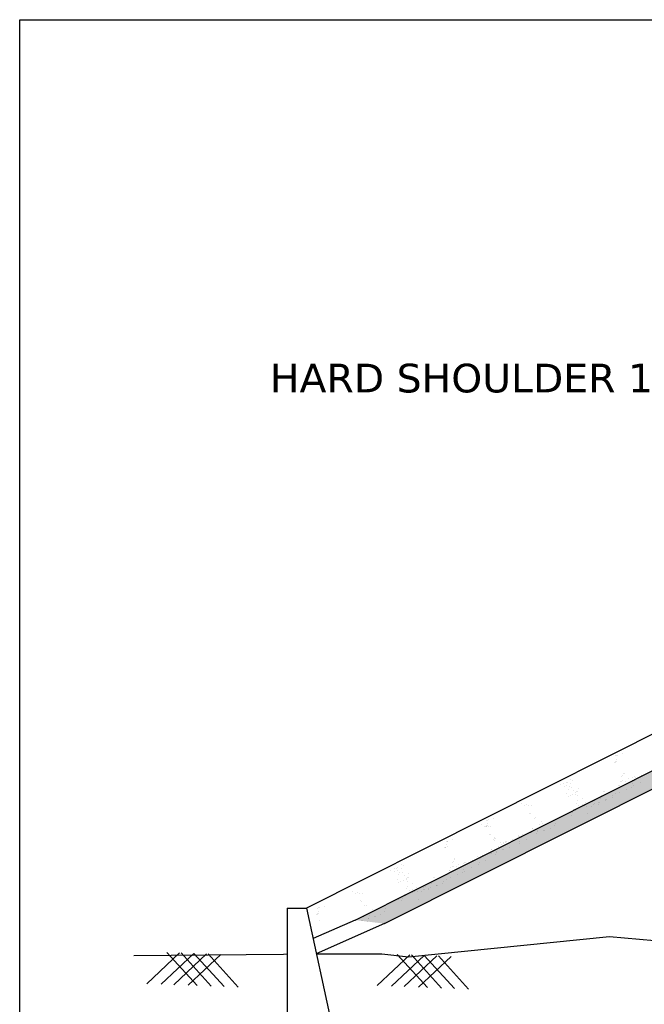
# Model space of a CAD drawing. Header units: inches. Extents: x -3872689060 to -3872635709, y -6658242670 to -6658206990.
# Tile 2 of 6: x -3872689060 to -3872678178, y -6658224137 to -6658206990. Entities that reach past the tile are written whole.
import ezdxf

# ---------------------------------------------------------------- set-up
doc = ezdxf.new("R2010")
doc.units = ezdxf.units.IN
doc.header["$MEASUREMENT"] = 0
doc.layers.add('CHNGE', color=7, linetype='Continuous')
doc.layers.add('TEX', color=6, linetype='Continuous')
doc.styles.get("Standard").update_dxf_attribs({"font": 'verdana.ttf', "height": 480})

msp = doc.modelspace()

# ---------------------------------------------------------------- hatches: boundary and pattern name
at = {"layer": 'CHNGE'}
h = msp.add_hatch(dxfattribs=at)
h.set_pattern_fill('AR-SAND', color=0, scale=167.31, style=0)
h.set_pattern_definition([(37.5, (-3868267681.72, -6688565586.32), (-10.5394187, 322.3768848), [0, -254.3112, 0, -284.427, 0, -271.87875]), (7.5, (-3868267681.72, -6688565586.32), (296.1013406, 472.173258), [0, -137.1942, 0, -229.2147, 0, -87.83775]), (327.5, (-3868267887.51, -6688565586.32), (521.027075, 0.9468162), [0, -83.655, 0, -301.158, 0, -393.1785]), (317.5, (-3868267887.5, -6688565586.32), (502.955042, 146.843899), [0, -41.8275, 0, -197.4258, 0, -225.8685])])
h.paths.add_polyline_path([(-3872670286.365969, -6658216490.314003), (-3872668409.43976, -6658216434.006215), (-3872668409.43976, -6658216149.451258), (-3872670357.848899, -6658216207.903526), (-3872683213.148494, -6658222670.65365), (-3872682703.376076, -6658222732.722669)])

# ---------------------------------------------------------------- linework, layer by layer
at = {"layer": 'CHNGE', "color": 0}
for p, q in [((-3872684068.033607, -6658222463.736169), (-3872670500.81476, -6658215643.082583)), ((-3872683213.148494, -6658222670.653661), (-3872670357.848899, -6658216207.903533)), ((-3872682703.376076, -6658222732.72268), (-3872670286.365969, -6658216490.31401)), ((-3872678679.628296, -6658219812.191739), (-3872678679.628296, -6658219812.191739)), ((-3872678659.80633, -6658219805.522805), (-3872678659.80633, -6658219805.522805)), ((-3872678645.641861, -6658219805.164527), (-3872678645.641861, -6658219805.164527)), ((-3872678566.246659, -6658219774.045445), (-3872678566.246659, -6658219774.045445)), ((-3872678698.971839, -6658219924.057298), (-3872678698.971839, -6658219924.057298)), ((-3872678686.705327, -6658219909.919656), (-3872678686.705327, -6658219909.919656)), ((-3872678686.26626, -6658219920.16215), (-3872678686.26626, -6658219920.16215)), ((-3872678670.67684, -6658219869.030112), (-3872678670.67684, -6658219869.030112)), ((-3872678662.246288, -6658219904.037974), (-3872678662.246288, -6658219904.037974)), ((-3872678551.591078, -6658220153.640885), (-3872678551.591078, -6658220153.640885)), ((-3872678535.562586, -6658220112.751338), (-3872678535.562586, -6658220112.751338)), ((-3872678523.60758, -6658220119.188121), (-3872678523.60758, -6658220119.188121)), ((-3872678223.459306, -6658220144.473979), (-3872678223.459306, -6658220144.473979)), ((-3872679643.011472, -6658220311.29626), (-3872679643.011472, -6658220311.29626)), ((-3872679584.497194, -6658220287.100436), (-3872679584.497194, -6658220287.100436)), ((-3872679535.972864, -6658220275.284028), (-3872679535.972864, -6658220275.284028)), ((-3872679532.20007, -6658220323.000663), (-3872679532.20007, -6658220323.000663)), ((-3872679516.150899, -6658220268.615092), (-3872679516.150899, -6658220268.615092)), ((-3872679462.09583, -6658220219.782535), (-3872679462.09583, -6658220219.782535)), ((-3872679460.203201, -6658220284.336034), (-3872679460.203201, -6658220284.336034)), ((-3872679422.591226, -6658220237.137729), (-3872679422.591226, -6658220237.137729)), ((-3872678625.692747, -6658220320.918689), (-3872678625.692747, -6658220320.918689)), ((-3872678618.45278, -6658220324.208705), (-3872678618.45278, -6658220324.208705)), ((-3872678593.417803, -6658220260.343129), (-3872678593.417803, -6658220260.343129)), ((-3872678573.764661, -6658220249.309739), (-3872678573.764661, -6658220249.309739)), ((-3872678571.712172, -6658220174.434955), (-3872678571.712172, -6658220174.434955)), ((-3872678565.006948, -6658220330.653739), (-3872678565.006948, -6658220330.653739)), ((-3872678553.942695, -6658220242.640803), (-3872678553.942695, -6658220242.640803)), ((-3872678503.291385, -6658220253.600793), (-3872678503.291385, -6658220253.600793)), ((-3872678460.383024, -6658220211.163445), (-3872678460.383024, -6658220211.163445)), ((-3872678392.396849, -6658220236.562898), (-3872678392.396849, -6658220236.562898)), ((-3872678379.952356, -6658220192.48655), (-3872678379.952356, -6658220192.48655)), ((-3872678375.413359, -6658220292.606982), (-3872678375.413359, -6658220292.606982)), ((-3872678359.636161, -6658220326.89923), (-3872678359.636161, -6658220326.89923)), ((-3872678355.671296, -6658220216.543565), (-3872678355.671296, -6658220216.543565)), ((-3872678353.344412, -6658220175.151214), (-3872678353.344412, -6658220175.151214)), ((-3872678333.58663, -6658220185.904737), (-3872678333.58663, -6658220185.904737)), ((-3872678236.297132, -6658220265.784987), (-3872678236.297132, -6658220265.784987)), ((-3872679568.925623, -6658220343.019996), (-3872679568.925623, -6658220343.019996)), ((-3872679531.386157, -6658220468.726422), (-3872679531.386157, -6658220468.726422)), ((-3872679501.266669, -6658220389.091159), (-3872679501.266669, -6658220389.091159)), ((-3872679485.238175, -6658220348.201615), (-3872679485.238175, -6658220348.201615)), ((-3872679470.848335, -6658220504.685855), (-3872679470.848335, -6658220504.685855)), ((-3872679440.841968, -6658220360.39887), (-3872679440.841968, -6658220360.39887)), ((-3872679421.838513, -6658220486.126414), (-3872679421.838513, -6658220486.126414)), ((-3872679408.047124, -6658220407.612185), (-3872679408.047124, -6658220407.612185)), ((-3872679372.83092, -6658220456.763766), (-3872679372.83092, -6658220456.763766)), ((-3872679371.384804, -6658220479.764066), (-3872679371.384804, -6658220479.764066)), ((-3872679355.356312, -6658220438.874518), (-3872679355.356312, -6658220438.874518)), ((-3872679342.064009, -6658220507.797559), (-3872679342.064009, -6658220507.797559)), ((-3872679338.636345, -6658220432.616271), (-3872679338.636345, -6658220432.616271)), ((-3872679330.321338, -6658220375.008937), (-3872679330.321338, -6658220375.008937)), ((-3872678919.347424, -6658220503.402226), (-3872678919.347424, -6658220503.402226)), ((-3872678894.312448, -6658220439.536651), (-3872678894.312448, -6658220439.536651)), ((-3872678873.683547, -6658220434.462043), (-3872678873.683547, -6658220434.462043)), ((-3872678730.028321, -6658220507.76047), (-3872678730.028321, -6658220507.76047)), ((-3872678697.218939, -6658220402.723323), (-3872678697.218939, -6658220402.723323)), ((-3872678676.307999, -6658220471.800502), (-3872678676.307999, -6658220471.800502)), ((-3872678634.481274, -6658220365.098258), (-3872678634.481274, -6658220365.098258)), ((-3872678606.689292, -6658220446.646237), (-3872678606.689292, -6658220446.646237)), ((-3872678482.03752, -6658220394.217122), (-3872678482.03752, -6658220394.217122)), ((-3872678400.448336, -6658220356.472558), (-3872678400.448336, -6658220356.472558)), ((-3872680313.354181, -6658220632.780473), (-3872680313.354181, -6658220632.780473)), ((-3872680260.343187, -6658220673.835185), (-3872680260.343187, -6658220673.835185)), ((-3872680223.617632, -6658220653.815858), (-3872680223.617632, -6658220653.815858)), ((-3872680189.948565, -6658220680.577046), (-3872680189.948565, -6658220680.577046)), ((-3872680149.452547, -6658220673.707259), (-3872680149.452547, -6658220673.707259)), ((-3872679507.573889, -6658220524.705184), (-3872679507.573889, -6658220524.705184)), ((-3872679366.152418, -6658220632.812388), (-3872679366.152418, -6658220632.812388)), ((-3872679350.123926, -6658220591.922839), (-3872679350.123926, -6658220591.922839)), ((-3872679316.727588, -6658220674.255729), (-3872679316.727588, -6658220674.255729)), ((-3872679262.350629, -6658220655.525586), (-3872679262.350629, -6658220655.525586)), ((-3872679254.807459, -6658220546.794465), (-3872679254.807459, -6658220546.794465)), ((-3872679195.207085, -6658220618.730166), (-3872679195.207085, -6658220618.730166)), ((-3872679075.492132, -6658220608.922412), (-3872679075.492132, -6658220608.922412)), ((-3872679071.883457, -6658220653.265058), (-3872679071.883457, -6658220653.265058)), ((-3872679052.061494, -6658220646.596128), (-3872679052.061494, -6658220646.596128)), ((-3872679038.766579, -6658220588.903079), (-3872679038.766579, -6658220588.903079)), ((-3872678977.202641, -6658220650.99402), (-3872678977.202641, -6658220650.99402)), ((-3872678977.081452, -6658220627.507487), (-3872678977.081452, -6658220627.507487)), ((-3872678958.501821, -6658220615.11877), (-3872678958.501821, -6658220615.11877)), ((-3872678935.375914, -6658220544.291774), (-3872678935.375914, -6658220544.291774)), ((-3872678906.554588, -6658220516.833493), (-3872678906.554588, -6658220516.833493)), ((-3872678852.429681, -6658220575.078372), (-3872678852.429681, -6658220575.078372)), ((-3872678851.463211, -6658220579.106532), (-3872678851.463211, -6658220579.106532)), ((-3872678831.641245, -6658220572.437602), (-3872678831.641245, -6658220572.437602)), ((-3872678738.081574, -6658220540.960238), (-3872678738.081574, -6658220540.960238)), ((-3872680170.945109, -6658220806.304591), (-3872680170.945109, -6658220806.304591)), ((-3872680153.204957, -6658220812.636121), (-3872680153.204957, -6658220812.636121)), ((-3872679504.920221, -6658220813.584529), (-3872679504.920221, -6658220813.584529)), ((-3872679449.042609, -6658220844.269761), (-3872679449.042609, -6658220844.269761)), ((-3872679433.014122, -6658220803.380208), (-3872679433.014122, -6658220803.380208)), ((-3872679407.979146, -6658220739.514632), (-3872679407.979146, -6658220739.514632)), ((-3872679380.268452, -6658220761.155414), (-3872679380.268452, -6658220761.155414)), ((-3872679257.867092, -6658220693.837512), (-3872679257.867092, -6658220693.837512)), ((-3872679220.242061, -6658220682.595748), (-3872679220.242061, -6658220682.595748)), ((-3872679178.922064, -6658220689.277293), (-3872679178.922064, -6658220689.277293)), ((-3872679164.273345, -6658220817.191451), (-3872679164.273345, -6658220817.191451)), ((-3872679100.420481, -6658220688.621722), (-3872679100.420481, -6658220688.621722)), ((-3872681022.093742, -6658221000.234801), (-3872681022.093742, -6658221000.234801)), ((-3872680932.35719, -6658221021.270186), (-3872680932.35719, -6658221021.270186)), ((-3872680924.094922, -6658220934.329137), (-3872680924.094922, -6658220934.329137)), ((-3872680915.143463, -6658220991.16751), (-3872680915.143463, -6658220991.16751)), ((-3872680904.272956, -6658220927.660207), (-3872680904.272956, -6658220927.660207)), ((-3872680890.108487, -6658220927.301929), (-3872680890.108487, -6658220927.301929)), ((-3872680810.713287, -6658220896.182843), (-3872680810.713287, -6658220896.182843)), ((-3872680099.692242, -6658220893.333287), (-3872680099.692242, -6658220893.333287)), ((-3872680079.870278, -6658220886.664363), (-3872680079.870278, -6658220886.664363)), ((-3872680006.973693, -6658221014.015695), (-3872680006.973693, -6658221014.015695)), ((-3872679976.263976, -6658220949.655101), (-3872679976.263976, -6658220949.655101)), ((-3872679953.768192, -6658220986.340781), (-3872679953.768192, -6658220986.340781)), ((-3872679908.720363, -6658221007.865771), (-3872679908.720363, -6658221007.865771)), ((-3872679875.312381, -6658220994.445775), (-3872679875.312381, -6658220994.445775)), ((-3872679749.937254, -6658221023.463277), (-3872679749.937254, -6658221023.463277)), ((-3872679733.908764, -6658220982.57373), (-3872679733.908764, -6658220982.57373)), ((-3872679628.259253, -6658220874.698764), (-3872679628.259253, -6658220874.698764)), ((-3872680969.082743, -6658221041.28951), (-3872680969.082743, -6658221041.28951)), ((-3872680943.43847, -6658221046.194699), (-3872680943.43847, -6658221046.194699)), ((-3872680931.171953, -6658221032.057057), (-3872680931.171953, -6658221032.057057)), ((-3872680930.732889, -6658221042.299542), (-3872680930.732889, -6658221042.299542)), ((-3872680906.712914, -6658221026.175376), (-3872680906.712914, -6658221026.175376)), ((-3872680898.688125, -6658221048.031371), (-3872680898.688125, -6658221048.031371)), ((-3872680879.68467, -6658221173.758914), (-3872680879.68467, -6658221173.758914)), ((-3872680861.944513, -6658221180.090449), (-3872680861.944513, -6658221180.090449)), ((-3872680858.192105, -6658221041.161584), (-3872680858.192105, -6658221041.161584)), ((-3872680377.365853, -6658221194.876945), (-3872680377.365853, -6658221194.876945)), ((-3872680295.315835, -6658221172.520535), (-3872680295.315835, -6658221172.520535)), ((-3872680264.009157, -6658221184.983792), (-3872680264.009157, -6658221184.983792)), ((-3872680156.970546, -6658221148.971557), (-3872680156.970546, -6658221148.971557)), ((-3872680137.148582, -6658221142.302623), (-3872680137.148582, -6658221142.302623)), ((-3872680129.375052, -6658221081.333591), (-3872680129.375052, -6658221081.333591)), ((-3872680126.378291, -6658221080.431628), (-3872680126.378291, -6658221080.431628)), ((-3872680059.154172, -6658221161.112479), (-3872680059.154172, -6658221161.112479)), ((-3872680043.588909, -6658221110.825263), (-3872680043.588909, -6658221110.825263)), ((-3872680043.12568, -6658221120.222926), (-3872680043.12568, -6658221120.222926)), ((-3872680018.090706, -6658221056.35735), (-3872680018.090706, -6658221056.35735)), ((-3872679928.228024, -6658221116.357347), (-3872679928.228024, -6658221116.357347)), ((-3872679908.406057, -6658221109.688416), (-3872679908.406057, -6658221109.688416)), ((-3872679814.846389, -6658221078.211053), (-3872679814.846389, -6658221078.211053)), ((-3872681632.834482, -6658221301.783465), (-3872681632.834482, -6658221301.783465)), ((-3872681623.883021, -6658221358.621835), (-3872681623.883021, -6658221358.621835)), ((-3872681613.012517, -6658221295.114532), (-3872681613.012517, -6658221295.114532)), ((-3872681598.848047, -6658221294.756259), (-3872681598.848047, -6658221294.756259)), ((-3872681519.452844, -6658221263.637172), (-3872681519.452844, -6658221263.637172)), ((-3872680808.431803, -6658221260.787616), (-3872680808.431803, -6658221260.787616)), ((-3872680796.057704, -6658221275.778287), (-3872680796.057704, -6658221275.778287)), ((-3872680788.609838, -6658221254.118682), (-3872680788.609838, -6658221254.118682)), ((-3872680780.029215, -6658221234.888736), (-3872680780.029215, -6658221234.888736)), ((-3872680768.074208, -6658221241.325524), (-3872680768.074208, -6658221241.325524)), ((-3872680685.003534, -6658221317.109431), (-3872680685.003534, -6658221317.109431)), ((-3872680662.507753, -6658221353.79511), (-3872680662.507753, -6658221353.79511)), ((-3872680625.7822, -6658221333.775777), (-3872680625.7822, -6658221333.775777)), ((-3872680624.418982, -6658221314.623952), (-3872680624.418982, -6658221314.623952)), ((-3872680597.811043, -6658221297.288611), (-3872680597.811043, -6658221297.288611)), ((-3872680592.374218, -6658221320.355781), (-3872680592.374218, -6658221320.355781)), ((-3872680578.05326, -6658221308.04214), (-3872680578.05326, -6658221308.04214)), ((-3872680467.925932, -6658221266.611382), (-3872680467.925932, -6658221266.611382)), ((-3872680377.390795, -6658221223.130082), (-3872680377.390795, -6658221223.130082)), ((-3872680357.568829, -6658221216.461152), (-3872680357.568829, -6658221216.461152)), ((-3872680356.111986, -6658221335.493274), (-3872680356.111986, -6658221335.493274)), ((-3872680344.020322, -6658221299.416448), (-3872680344.020322, -6658221299.416448)), ((-3872680318.985346, -6658221235.550862), (-3872680318.985346, -6658221235.550862)), ((-3872680233.710627, -6658221268.175378), (-3872680233.710627, -6658221268.175378)), ((-3872681652.178026, -6658221413.649028), (-3872681652.178026, -6658221413.649028)), ((-3872681639.911513, -6658221399.511382), (-3872681639.911513, -6658221399.511382)), ((-3872681639.472445, -6658221409.753871), (-3872681639.472445, -6658221409.753871)), ((-3872681615.452475, -6658221393.629695), (-3872681615.452475, -6658221393.629695)), ((-3872680865.710107, -6658221516.425881), (-3872680865.710107, -6658221516.425881)), ((-3872680845.888144, -6658221509.756946), (-3872680845.888144, -6658221509.756946)), ((-3872680838.114609, -6658221448.787921), (-3872680838.114609, -6658221448.787921)), ((-3872680835.117849, -6658221447.885947), (-3872680835.117849, -6658221447.885947)), ((-3872680767.89373, -6658221528.566798), (-3872680767.89373, -6658221528.566798)), ((-3872680752.32847, -6658221478.279588), (-3872680752.32847, -6658221478.279588)), ((-3872680751.86524, -6658221487.677257), (-3872680751.86524, -6658221487.677257)), ((-3872680726.830264, -6658221423.811675), (-3872680726.830264, -6658221423.811675)), ((-3872680715.713249, -6658221381.470019), (-3872680715.713249, -6658221381.470019)), ((-3872680645.289861, -6658221442.267352), (-3872680645.289861, -6658221442.267352)), ((-3872680625.467895, -6658221435.598416), (-3872680625.467895, -6658221435.598416)), ((-3872680531.908224, -6658221404.121058), (-3872680531.908224, -6658221404.121058)), ((-3872682415.302016, -6658221709.374263), (-3872682415.302016, -6658221709.374263)), ((-3872681524.918359, -6658221664.026677), (-3872681524.918359, -6658221664.026677)), ((-3872681504.79726, -6658221643.232608), (-3872681504.79726, -6658221643.232608)), ((-3872681488.76877, -6658221602.343064), (-3872681488.76877, -6658221602.343064)), ((-3872681476.813766, -6658221608.779849), (-3872681476.813766, -6658221608.779849)), ((-3872681413.589206, -6658221700.755172), (-3872681413.589206, -6658221700.755172)), ((-3872681333.158541, -6658221682.07828), (-3872681333.158541, -6658221682.07828)), ((-3872681308.877482, -6658221706.135291), (-3872681308.877482, -6658221706.135291)), ((-3872681306.550599, -6658221664.742936), (-3872681306.550599, -6658221664.742936)), ((-3872681286.792816, -6658221675.496463), (-3872681286.792816, -6658221675.496463)), ((-3872681176.665492, -6658221634.065707), (-3872681176.665492, -6658221634.065707)), ((-3872681086.130353, -6658221590.584411), (-3872681086.130353, -6658221590.584411)), ((-3872681086.105412, -6658221562.331269), (-3872681086.105412, -6658221562.331269)), ((-3872681066.308387, -6658221583.915477), (-3872681066.308387, -6658221583.915477)), ((-3872681064.851547, -6658221702.947604), (-3872681064.851547, -6658221702.947604)), ((-3872681052.75988, -6658221666.870772), (-3872681052.75988, -6658221666.870772)), ((-3872681027.724906, -6658221603.005191), (-3872681027.724906, -6658221603.005191)), ((-3872681004.055393, -6658221539.974864), (-3872681004.055393, -6658221539.974864)), ((-3872680972.748718, -6658221552.438117), (-3872680972.748718, -6658221552.438117)), ((-3872680942.450186, -6658221635.629703), (-3872680942.450186, -6658221635.629703)), ((-3872682596.217656, -6658221800.887986), (-3872682596.217656, -6658221800.887986)), ((-3872682537.703376, -6658221776.692164), (-3872682537.703376, -6658221776.692164)), ((-3872682522.13181, -6658221832.611718), (-3872682522.13181, -6658221832.611718)), ((-3872682489.179047, -6658221764.875754), (-3872682489.179047, -6658221764.875754)), ((-3872682485.406255, -6658221812.592389), (-3872682485.406255, -6658221812.592389)), ((-3872682469.357085, -6658221758.20682), (-3872682469.357085, -6658221758.20682)), ((-3872682454.472854, -6658221878.682885), (-3872682454.472854, -6658221878.682885)), ((-3872682438.444362, -6658221837.793338), (-3872682438.444362, -6658221837.793338)), ((-3872682413.409386, -6658221773.92776), (-3872682413.409386, -6658221773.92776)), ((-3872682394.04815, -6658221849.990592), (-3872682394.04815, -6658221849.990592)), ((-3872682375.79741, -6658221726.729461), (-3872682375.79741, -6658221726.729461)), ((-3872682283.527525, -6658221864.600669), (-3872682283.527525, -6658221864.600669)), ((-3872681587.687456, -6658221854.689981), (-3872681587.687456, -6658221854.689981)), ((-3872681578.898932, -6658221810.510417), (-3872681578.898932, -6658221810.510417)), ((-3872681571.658966, -6658221813.800437), (-3872681571.658966, -6658221813.800437)), ((-3872681546.62399, -6658221749.934855), (-3872681546.62399, -6658221749.934855)), ((-3872681526.970847, -6658221738.901465), (-3872681526.970847, -6658221738.901465)), ((-3872681518.21313, -6658221820.245461), (-3872681518.21313, -6658221820.245461)), ((-3872681507.148879, -6658221732.232535), (-3872681507.148879, -6658221732.232535)), ((-3872681456.497572, -6658221743.192519), (-3872681456.497572, -6658221743.192519)), ((-3872681353.654522, -6658221846.064288), (-3872681353.654522, -6658221846.064288)), ((-3872681345.603036, -6658221726.15462), (-3872681345.603036, -6658221726.15462)), ((-3872681328.619546, -6658221782.198709), (-3872681328.619546, -6658221782.198709)), ((-3872681312.842348, -6658221816.490952), (-3872681312.842348, -6658221816.490952)), ((-3872681189.503317, -6658221755.376714), (-3872681189.503317, -6658221755.376714)), ((-3872682484.592344, -6658221958.318149), (-3872682484.592344, -6658221958.318149)), ((-3872682460.780075, -6658222014.29691), (-3872682460.780075, -6658222014.29691)), ((-3872682424.054522, -6658221994.277583), (-3872682424.054522, -6658221994.277583)), ((-3872682375.044695, -6658221975.718141), (-3872682375.044695, -6658221975.718141)), ((-3872682361.25331, -6658221897.203916), (-3872682361.25331, -6658221897.203916)), ((-3872682326.037107, -6658221946.355489), (-3872682326.037107, -6658221946.355489)), ((-3872682324.59099, -6658221969.355788), (-3872682324.59099, -6658221969.355788)), ((-3872682308.562498, -6658221928.466245), (-3872682308.562498, -6658221928.466245)), ((-3872682295.270193, -6658221997.389285), (-3872682295.270193, -6658221997.389285)), ((-3872682291.842531, -6658221922.207997), (-3872682291.842531, -6658221922.207997)), ((-3872682208.013643, -6658222036.386191), (-3872682208.013643, -6658222036.386191)), ((-3872681888.582098, -6658222033.883496), (-3872681888.582098, -6658222033.883496)), ((-3872681872.553606, -6658221992.993949), (-3872681872.553606, -6658221992.993949)), ((-3872681859.760775, -6658222006.425225), (-3872681859.760775, -6658222006.425225)), ((-3872681847.518632, -6658221929.128373), (-3872681847.518632, -6658221929.128373)), ((-3872681826.889731, -6658221924.053769), (-3872681826.889731, -6658221924.053769)), ((-3872681691.287759, -6658222030.551961), (-3872681691.287759, -6658222030.551961)), ((-3872681683.234508, -6658221997.352199), (-3872681683.234508, -6658221997.352199)), ((-3872681650.42512, -6658221892.315051), (-3872681650.42512, -6658221892.315051)), ((-3872681629.514185, -6658221961.39223), (-3872681629.514185, -6658221961.39223)), ((-3872681559.895476, -6658221936.23796), (-3872681559.895476, -6658221936.23796)), ((-3872681435.243708, -6658221883.808854), (-3872681435.243708, -6658221883.808854)), ((-3872683258.238092, -6658222163.916522), (-3872683258.238092, -6658222163.916522)), ((-3872683205.227091, -6658222204.971232), (-3872683205.227091, -6658222204.971232)), ((-3872683168.501539, -6658222184.951903), (-3872683168.501539, -6658222184.951903)), ((-3872683134.832475, -6658222211.713092), (-3872683134.832475, -6658222211.713092)), ((-3872683094.336454, -6658222204.843305), (-3872683094.336454, -6658222204.843305)), ((-3872682319.358603, -6658222122.404115), (-3872682319.358603, -6658222122.404115)), ((-3872682303.330111, -6658222081.514567), (-3872682303.330111, -6658222081.514567)), ((-3872682269.933775, -6658222163.847455), (-3872682269.933775, -6658222163.847455)), ((-3872682215.556815, -6658222145.117312), (-3872682215.556815, -6658222145.117312)), ((-3872682211.073277, -6658222183.429244), (-3872682211.073277, -6658222183.429244)), ((-3872682173.448248, -6658222172.18747), (-3872682173.448248, -6658222172.18747)), ((-3872682148.413271, -6658222108.321889), (-3872682148.413271, -6658222108.321889)), ((-3872682132.128251, -6658222178.869021), (-3872682132.128251, -6658222178.869021)), ((-3872682053.626668, -6658222178.213449), (-3872682053.626668, -6658222178.213449)), ((-3872682028.698318, -6658222098.514132), (-3872682028.698318, -6658222098.514132)), ((-3872682025.089643, -6658222142.85679), (-3872682025.089643, -6658222142.85679)), ((-3872682005.267678, -6658222136.18785), (-3872682005.267678, -6658222136.18785)), ((-3872681991.972765, -6658222078.494805), (-3872681991.972765, -6658222078.494805)), ((-3872681930.408827, -6658222140.585746), (-3872681930.408827, -6658222140.585746)), ((-3872681930.287637, -6658222117.09921), (-3872681930.287637, -6658222117.09921)), ((-3872681911.708007, -6658222104.71049), (-3872681911.708007, -6658222104.71049)), ((-3872681805.635867, -6658222064.670094), (-3872681805.635867, -6658222064.670094)), ((-3872681804.669395, -6658222068.698255), (-3872681804.669395, -6658222068.698255)), ((-3872681784.847432, -6658222062.029325), (-3872681784.847432, -6658222062.029325)), ((-3872683115.829016, -6658222337.44064), (-3872683115.829016, -6658222337.44064)), ((-3872683098.088862, -6658222343.772166), (-3872683098.088862, -6658222343.772166)), ((-3872682581.465439, -6658222364.29049), (-3872682581.465439, -6658222364.29049)), ((-3872682458.126408, -6658222303.176257), (-3872682458.126408, -6658222303.176257)), ((-3872682402.248796, -6658222333.861484), (-3872682402.248796, -6658222333.861484)), ((-3872682386.220306, -6658222292.97194), (-3872682386.220306, -6658222292.97194)), ((-3872682361.18533, -6658222229.106359), (-3872682361.18533, -6658222229.106359)), ((-3872682333.474638, -6658222250.747146), (-3872682333.474638, -6658222250.747146)), ((-3872682117.479527, -6658222306.783177), (-3872682117.479527, -6658222306.783177)), ((-3872684402.825459, -6658222462.189487), (-3872684402.825459, -6658224596.412019)), ((-3872684402.825459, -6658222462.189487), (-3872684068.205458, -6658222462.189487)), ((-3872684064.957042, -6658222462.189487), (-3872683600.895456, -6658224596.412019)), ((-3872683876.055863, -6658222563.193109), (-3872683876.055863, -6658222563.193109)), ((-3872683868.97883, -6658222465.465188), (-3872683868.97883, -6658222465.465188)), ((-3872683860.027371, -6658222522.303555), (-3872683860.027371, -6658222522.303555)), ((-3872683851.596825, -6658222557.311418), (-3872683851.596825, -6658222557.311418)), ((-3872683849.156866, -6658222458.796252), (-3872683849.156866, -6658222458.796252)), ((-3872683834.992397, -6658222458.437976), (-3872683834.992397, -6658222458.437976)), ((-3872683755.597193, -6658222427.318894), (-3872683755.597193, -6658222427.318894)), ((-3872683044.576152, -6658222424.469338), (-3872683044.576152, -6658222424.469338)), ((-3872683024.754187, -6658222417.800403), (-3872683024.754187, -6658222417.800403)), ((-3872682951.857596, -6658222545.15174), (-3872682951.857596, -6658222545.15174)), ((-3872682921.147884, -6658222480.791148), (-3872682921.147884, -6658222480.791148)), ((-3872682898.652098, -6658222517.476823), (-3872682898.652098, -6658222517.476823)), ((-3872682861.926547, -6658222497.4575), (-3872682861.926547, -6658222497.4575)), ((-3872682828.518568, -6658222484.037501), (-3872682828.518568, -6658222484.037501)), ((-3872682703.143438, -6658222513.055003), (-3872682703.143438, -6658222513.055003)), ((-3872682687.114946, -6658222472.165456), (-3872682687.114946, -6658222472.165456)), ((-3872683888.322375, -6658222577.330745), (-3872683888.322375, -6658222577.330745)), ((-3872683875.616793, -6658222573.435594), (-3872683875.616793, -6658222573.435594)), ((-3872683832.835015, -6658222674.67355), (-3872683832.835015, -6658222674.67355)), ((-3872683101.854456, -6658222680.107602), (-3872683101.854456, -6658222680.107602)), ((-3872683082.032491, -6658222673.438668), (-3872683082.032491, -6658222673.438668)), ((-3872683074.258959, -6658222612.469638), (-3872683074.258959, -6658222612.469638)), ((-3872683071.262197, -6658222611.567668), (-3872683071.262197, -6658222611.567668)), ((-3872683004.038077, -6658222692.248521), (-3872683004.038077, -6658222692.248521)), ((-3872682988.472817, -6658222641.961305), (-3872682988.472817, -6658222641.961305)), ((-3872682988.009588, -6658222651.358977), (-3872682988.009588, -6658222651.358977)), ((-3872682962.974611, -6658222587.493396), (-3872682962.974611, -6658222587.493396)), ((-3872682881.434208, -6658222605.949069), (-3872682881.434208, -6658222605.949069)), ((-3872682861.612245, -6658222599.280139), (-3872682861.612245, -6658222599.280139)), ((-3872682768.052571, -6658222567.802779), (-3872682768.052571, -6658222567.802779)), ((-3872686842.928079, -6658223778.154303), (-3872686274.227601, -6658223241.974203)), ((-3872686595.124474, -6658223787.570835), (-3872686026.423996, -6658223251.390745)), ((-3872685970.026887, -6658223811.324549), (-3872686496.396395, -6658223233.531792)), ((-3872685722.223277, -6658223820.741081), (-3872686248.59279, -6658223242.948328)), ((-3872685500.054483, -6658223829.183498), (-3872686026.423996, -6658223251.390745)), ((-3872686372.955678, -6658223796.013252), (-3872685804.255198, -6658223259.833157)), ((-3872686125.152071, -6658223805.429794), (-3872685556.451593, -6658223269.249695)), ((-3872685252.250879, -6658223838.600031), (-3872685778.620386, -6658223260.807281)), ((-3872682830.21308, -6658223811.871525), (-3872682261.512602, -6658223275.691429)), ((-3872682582.409473, -6658223821.288061), (-3872682013.708995, -6658223285.107962)), ((-3872681957.311888, -6658223845.041771), (-3872682483.681396, -6658223267.249014)), ((-3872682360.240679, -6658223829.730474), (-3872681791.540202, -6658223293.550379)), ((-3872681709.508279, -6658223854.458309), (-3872682235.877791, -6658223276.66555)), ((-3872682112.437072, -6658223839.147017), (-3872681543.736595, -6658223302.966917)), ((-3872681487.339486, -6658223862.900721), (-3872682013.708995, -6658223285.107962)), ((-3872681239.535881, -6658223872.317259), (-3872681765.905388, -6658223294.524504))]:
    msp.add_line(p, q, dxfattribs=at)
for points in [[(-3872682749.599053, -6658223256.084881), (-3872682749.599053, -6658223256.084881), (-3872682284.329863, -6658223312.735258), (-3872678784.310729, -6658222955.423338), (-3872677999.197817, -6658223022.99865), (-3872675733.394845, -6658223171.913773), (-3872673463.032787, -6658222966.144676), (-3872672579.267717, -6658223171.913773), (-3872670000.24222, -6658222981.090372), (-3872669780.870056, -6658222934.447655), (-3872669404.883385, -6658223047.065214), (-3872665938.00677, -6658222910.411716), (-3872663952.44148, -6658222994.052362), (-3872663799.836246, -6658222917.870329), (-3872663579.753051, -6658222894.210855), (-3872661308.147881, -6658222984.750971)], [(-3872687070.575194, -6658223288.342015), (-3872687070.575194, -6658223288.342015), (-3872684461.890123, -6658223264.575308), (-3872684402.825459, -6658223256.084881)]]:
    msp.add_lwpolyline(points, dxfattribs=at)
at = {"layer": 'TEX', "color": 0, "ltscale": 20}
for p, q in [((-3872689059.999999, -6658242670), (-3872689060, -6658206989.999999)), ((-3872689059.999999, -6658206989.999998), (-3872635708.574996, -6658206989.999999)), ((-3872683213.148494, -6658222670.653661), (-3872683949.776674, -6658222991.904819)), ((-3872682703.376071, -6658222732.722678), (-3872683892.333827, -6658223256.084881)), ((-3872686055.293238, -6658223279.092179), (-3872686055.402693, -6658223278.712334)), ((-3872683892.333827, -6658223256.084881), (-3872682749.599053, -6658223256.084881))]:
    msp.add_line(p, q, dxfattribs=at)

# ---------------------------------------------------------------- texts
at = {"layer": 'CHNGE', "color": 0, "insert": (-3872684700.575194, -6658212980.963682), "char_height": 500, "width": 34586.08673989, "attachment_point": 1}
msp.add_mtext('HARD SHOULDER 150 mm THICK', dxfattribs=at)

doc.saveas('drawing.dxf')
